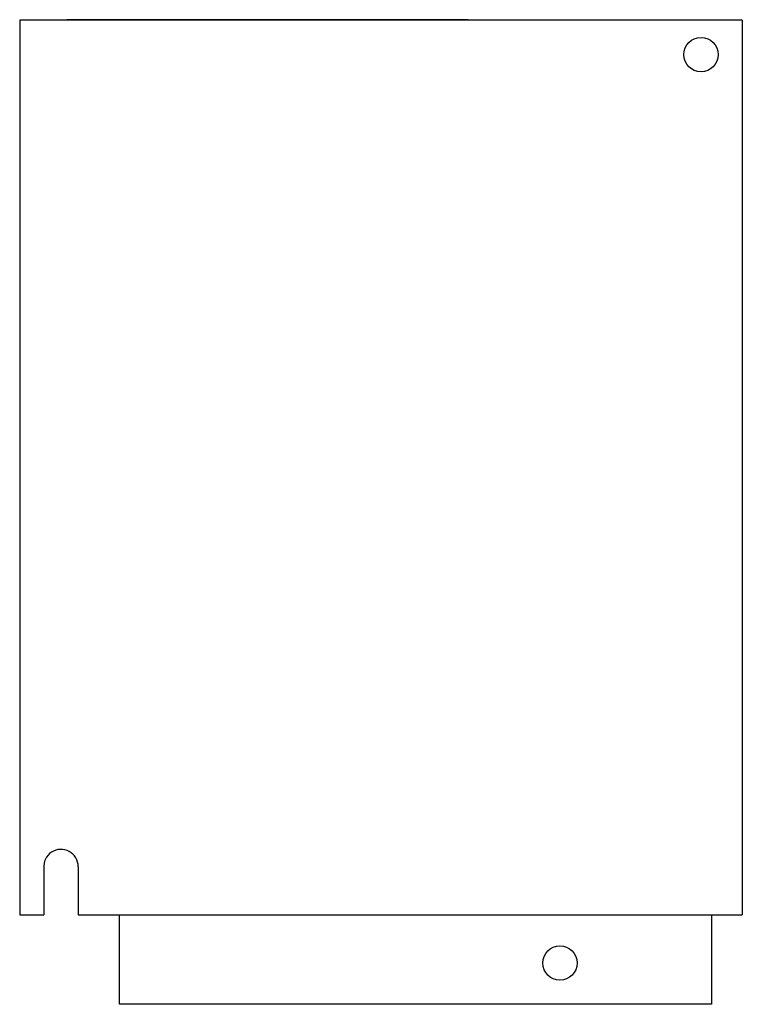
# Model space of a CAD drawing. Header units: millimetres. Extents: x 14 to 119, y 22 to 165.
import ezdxf

# ---------------------------------------------------------------- set-up
doc = ezdxf.new("R2010")
doc.units = ezdxf.units.MM
doc.header["$LTSCALE"] = 12.182813
doc.layers.get('0').update_dxf_attribs({"linetype": 'CONTINUOUS'})

msp = doc.modelspace()

# ---------------------------------------------------------------- linework, layer by layer
at = {"color": 7, "linetype": 'Continuous'}
for p, q in [((14.49, 164.57), (14.49, 34.57)), ((119.49, 164.57), (14.49, 164.57)), ((75.44, 164.64), (25.54, 164.64)), ((119.49, 164.57), (119.49, 34.57)), ((22.99, 41.57), (22.99, 34.57)), ((17.99, 41.36), (17.99, 34.57)), ((14.49, 34.57), (17.99, 34.57)), ((22.99, 34.57), (119.49, 34.57)), ((28.99, 21.57), (28.99, 34.57)), ((114.99, 34.57), (114.99, 21.57)), ((114.99, 21.57), (28.99, 21.57))]:
    msp.add_line(p, q, dxfattribs=at)
for centre in [(113.49, 159.57), (92.99, 27.57)]:
    msp.add_circle(centre, 2.5, dxfattribs=at)
msp.add_arc((20.49, 41.57), 2.51, 0.0003, 184.7135, dxfattribs=at)
for points, knots in [([(25.54, 164.64), (24.63, 164.64), (22.93, 164.63), (21.23, 164.6), (20.43, 164.57)], [0, 0, 0, 0, 0.533131, 1, 1, 1, 1]), ([(80.55, 164.57), (79.75, 164.6), (78.05, 164.63), (76.35, 164.64), (75.44, 164.64)], [0, 0, 0, 0, 0.467286, 1, 1, 1, 1])]:
    msp.add_open_spline(points, degree=3, knots=knots, dxfattribs=at)

doc.saveas('drawing.dxf')
